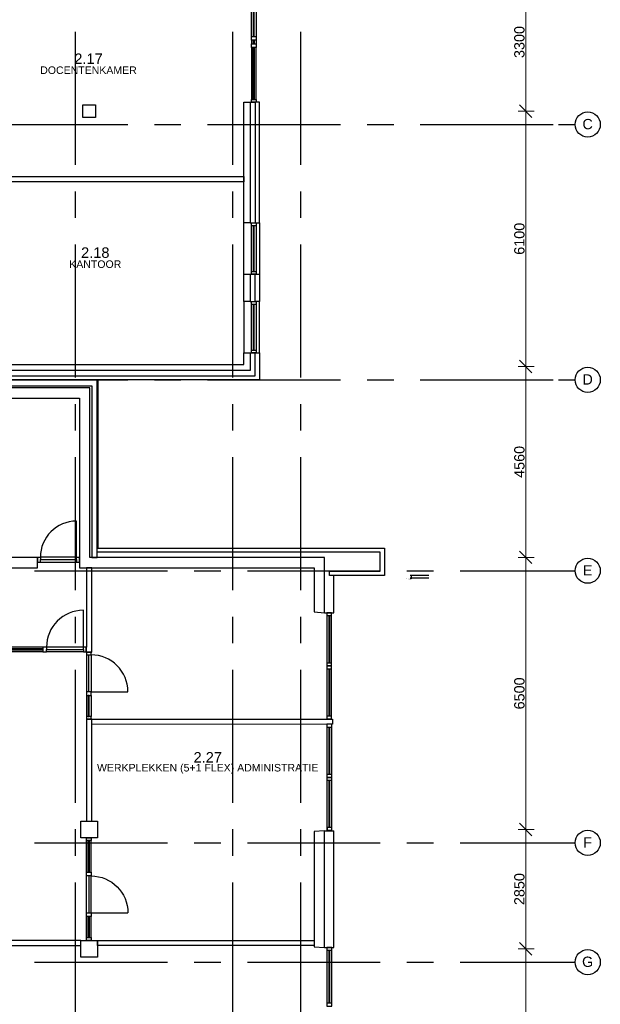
# Model space of a CAD drawing. Header units: millimetres. Extents: x -5940 to 121280, y -35718 to 26615.
# Tile 22 of 23: x 107413 to 121280, y -14917 to 8604. Entities that reach past the tile are written whole.
import ezdxf

# ---------------------------------------------------------------- set-up
doc = ezdxf.new("R2010")
doc.units = ezdxf.units.MM
doc.header["$LTSCALE"] = 100
doc.linetypes.add('CENTER', pattern=[50.8, 31.75, -6.35, 6.35, -6.35])
for name, color, linetype in [('AL------_MAATVOERING', 2, 'Continuous'), ('AL21----_BUITENWAND', 3, 'Continuous'), ('AL22----_BINNENWAND', 2, 'Continuous'), ('AL28----_CONSTRUCTIES', 4, 'Continuous'), ('AL31----_BUITENKOZIJN', 1, 'Continuous'), ('AL32----_BINNENKOZIJN', 1, 'Continuous'), ('BL$7----_STRAMIEN', 8, 'Continuous'), ('BL$8----_RUIMTEBENAMING', 2, 'Continuous'), ('BL$8----_RUIMTENUMMER', 2, 'Continuous')]:
    doc.layers.add(name, color=color, linetype=linetype)
doc.styles.add('Arial_1', font='arial.ttf', dxfattribs={"height": 245.883234})
doc.styles.get("Standard").update_dxf_attribs({"font": 'arial.ttf'})
doc.dimstyles.new('2_5mm_stramien', dxfattribs={"dimscale": 304.8, "dimtxt": 250, "dimasz": 0.984252, "dimexe": 0.656168, "dimexo": 0.0625, "dimgap": 0.082021, "dimtad": 1, "dimdec": 0, "dimzin": 0, "dimdsep": 46, "dimtxsty": 'Arial_1', "dimblk1": 'OBLIQUE', "dimblk2": 'OBLIQUE', "dimsah": 1, "dimcen": 0.09, "dimdle": 0.82021, "dimazin": 0, "dimtfac": 1, "dimtdec": 4, "dimtix": 1, "dimtmove": 0, "dimatfit": 3, "dimfxl": 0.656168, "dimfxlon": 1, "dimtvp": 1, "dimtolj": 1, "dimtzin": 0, "dimlwd": 13, "dimlwe": 13, "dimarcsym": 2})
doc.dimstyles.get("Standard").update_dxf_attribs({"dimtxt": 0.18, "dimasz": 0.18, "dimexe": 0.18, "dimexo": 0.0625, "dimgap": 0.09, "dimtad": 0, "dimtih": 1, "dimtoh": 1, "dimdec": 4, "dimzin": 0, "dimdsep": 46, "dimtxsty": 'Standard', "dimcen": 0.09, "dimadec": 0, "dimazin": 0, "dimtfac": 1, "dimtdec": 4, "dimtofl": 0, "dimtmove": 0, "dimatfit": 3, "dimfxl": 1, "dimtolj": 1, "dimtzin": 0, "dimarcsym": 0})

# ---------------------------------------------------------------- blocks, each defined once
blk = doc.blocks.new('Grid - r_3_0mm-7309776-_--_102 2e verdieping')
at = {"color": 0, "linetype": 'ByBlock', "lineweight": -2}
blk.add_circle((0, 0), 3, dxfattribs=at)
blk = doc.blocks.new('_Oblique')
at = {"color": 0, "linetype": 'ByBlock', "lineweight": -2}
blk.add_line((-0.5, -0.5), (0.5, 0.5), dxfattribs=at)
blk = doc.blocks.new('*D142')
at = {"layer": 'AL------_MAATVOERING', "color": 0, "lineweight": 13, "transparency": 16777216}
for p, q in [((119498, 9970), (119498, 6170)), ((119317, 9720), (119698, 9720)), ((119317, 6420), (119698, 6420))]:
    blk.add_line(p, q, dxfattribs=at)
at = {"layer": 'Defpoints', "color": 0, "transparency": 16777216}
for p in [(119298, 9720), (119298, 6420), (119498, 6420)]:
    blk.add_point(p, dxfattribs=at)
at = {"layer": 'AL------_MAATVOERING', "color": 0, "lineweight": 13, "transparency": 16777216, "xscale": 300, "yscale": 300, "zscale": 300}
for p, rotation in [((119498, 9720), 90), ((119498, 6420), 270)]:
    blk.add_blockref('_Oblique', p, dxfattribs=dict(at, rotation=rotation))
at = {"layer": 'AL------_MAATVOERING', "color": 0, "transparency": 16777216, "insert": (119348, 8070), "char_height": 245.9, "width": 904.62, "attachment_point": 5, "rotation": 90, "style": 'Arial_1'}
blk.add_mtext('\\A1;3300', dxfattribs=at)
blk = doc.blocks.new('*D143')
at = {"layer": 'AL------_MAATVOERING', "color": 0, "lineweight": 13, "transparency": 16777216}
for p, q in [((119498, 6670), (119498, 70)), ((119317, 6420), (119698, 6420)), ((119317, 320), (119698, 320))]:
    blk.add_line(p, q, dxfattribs=at)
at = {"layer": 'Defpoints', "color": 0, "transparency": 16777216}
for p in [(119298, 6420), (119298, 320), (119498, 320)]:
    blk.add_point(p, dxfattribs=at)
at = {"layer": 'AL------_MAATVOERING', "color": 0, "lineweight": 13, "transparency": 16777216, "xscale": 300, "yscale": 300, "zscale": 300}
for p, rotation in [((119498, 6420), 90), ((119498, 320), 270)]:
    blk.add_blockref('_Oblique', p, dxfattribs=dict(at, rotation=rotation))
at = {"layer": 'AL------_MAATVOERING', "color": 0, "transparency": 16777216, "insert": (119348, 3370), "char_height": 245.9, "width": 904.62, "attachment_point": 5, "rotation": 90, "style": 'Arial_1'}
blk.add_mtext('\\A1;6100', dxfattribs=at)
blk = doc.blocks.new('*D144')
at = {"layer": 'AL------_MAATVOERING', "color": 0, "lineweight": 13, "transparency": 16777216}
for p, q in [((119498, 570), (119498, -4490)), ((119317, 320), (119698, 320)), ((119317, -4240), (119698, -4240))]:
    blk.add_line(p, q, dxfattribs=at)
at = {"layer": 'Defpoints', "color": 0, "transparency": 16777216}
for p in [(119298, 320), (119298, -4240), (119498, -4240)]:
    blk.add_point(p, dxfattribs=at)
at = {"layer": 'AL------_MAATVOERING', "color": 0, "lineweight": 13, "transparency": 16777216, "xscale": 300, "yscale": 300, "zscale": 300}
for p, rotation in [((119498, 320), 90), ((119498, -4240), 270)]:
    blk.add_blockref('_Oblique', p, dxfattribs=dict(at, rotation=rotation))
at = {"layer": 'AL------_MAATVOERING', "color": 0, "transparency": 16777216, "insert": (119348, -1960), "char_height": 245.9, "width": 904.62, "attachment_point": 5, "rotation": 90, "style": 'Arial_1'}
blk.add_mtext('\\A1;4560', dxfattribs=at)
blk = doc.blocks.new('*D145')
at = {"layer": 'AL------_MAATVOERING', "color": 0, "lineweight": 13, "transparency": 16777216}
for p, q in [((119498, -3990), (119498, -10990)), ((119317, -4240), (119698, -4240)), ((119317, -10740), (119698, -10740))]:
    blk.add_line(p, q, dxfattribs=at)
at = {"layer": 'Defpoints', "color": 0, "transparency": 16777216}
for p in [(119298, -4240), (119298, -10740), (119498, -10740)]:
    blk.add_point(p, dxfattribs=at)
at = {"layer": 'AL------_MAATVOERING', "color": 0, "lineweight": 13, "transparency": 16777216, "xscale": 300, "yscale": 300, "zscale": 300}
for p, rotation in [((119498, -4240), 90), ((119498, -10740), 270)]:
    blk.add_blockref('_Oblique', p, dxfattribs=dict(at, rotation=rotation))
at = {"layer": 'AL------_MAATVOERING', "color": 0, "transparency": 16777216, "insert": (119348, -7490), "char_height": 245.9, "width": 904.62, "attachment_point": 5, "rotation": 90, "style": 'Arial_1'}
blk.add_mtext('\\A1;6500', dxfattribs=at)
blk = doc.blocks.new('*D146')
at = {"layer": 'AL------_MAATVOERING', "color": 0, "lineweight": 13, "transparency": 16777216}
for p, q in [((119498, -10490), (119498, -13840)), ((119317, -10740), (119698, -10740)), ((119317, -13590), (119698, -13590))]:
    blk.add_line(p, q, dxfattribs=at)
at = {"layer": 'Defpoints', "color": 0, "transparency": 16777216}
for p in [(119298, -10740), (119298, -13590), (119498, -13590)]:
    blk.add_point(p, dxfattribs=at)
at = {"layer": 'AL------_MAATVOERING', "color": 0, "lineweight": 13, "transparency": 16777216, "xscale": 300, "yscale": 300, "zscale": 300}
for p, rotation in [((119498, -10740), 90), ((119498, -13590), 270)]:
    blk.add_blockref('_Oblique', p, dxfattribs=dict(at, rotation=rotation))
at = {"layer": 'AL------_MAATVOERING', "color": 0, "transparency": 16777216, "insert": (119348, -12165), "char_height": 245.9, "width": 904.62, "attachment_point": 5, "rotation": 90, "style": 'Arial_1'}
blk.add_mtext('\\A1;2850', dxfattribs=at)
blk = doc.blocks.new('*D147')
at = {"layer": 'AL------_MAATVOERING', "color": 0, "lineweight": 13, "transparency": 16777216}
for p, q in [((119498, -13340), (119498, -20340)), ((119317, -13590), (119698, -13590)), ((119317, -20090), (119698, -20090))]:
    blk.add_line(p, q, dxfattribs=at)
at = {"layer": 'Defpoints', "color": 0, "transparency": 16777216}
for p in [(119298, -13590), (119298, -20090), (119498, -20090)]:
    blk.add_point(p, dxfattribs=at)
at = {"layer": 'AL------_MAATVOERING', "color": 0, "lineweight": 13, "transparency": 16777216, "xscale": 300, "yscale": 300, "zscale": 300}
for p, rotation in [((119498, -13590), 90), ((119498, -20090), 270)]:
    blk.add_blockref('_Oblique', p, dxfattribs=dict(at, rotation=rotation))
at = {"layer": 'AL------_MAATVOERING', "color": 0, "transparency": 16777216, "insert": (119348, -16840), "char_height": 245.9, "width": 904.62, "attachment_point": 5, "rotation": 90, "style": 'Arial_1'}
blk.add_mtext('\\A1;6500', dxfattribs=at)
blk = doc.blocks.new('Kozijn 1')
at = {"layer": 'AL31----_BUITENKOZIJN'}
for points in [[(0, 2880), (114, 2880), (114, 2813), (0, 2813)], [(0, 1570), (114, 1570), (114, 1482), (0, 1482)], [(0, 1399), (114, 1399), (114, 1311), (0, 1311)], [(0, 67), (114, 67), (114, 0), (0, 0)]]:
    blk.add_lwpolyline(points, close=True, dxfattribs=at)
for points in [[(0, 1570), (0, 2813)], [(45, 2813), (45, 1570)], [(69, 1570), (69, 2813)], [(114, 2813), (114, 1570)], [(0, 1482), (0, 1399)], [(45, 1482), (45, 1399)], [(69, 1482), (69, 1399)], [(114, 1482), (114, 1399)], [(0, 1311), (0, 67)], [(45, 67), (45, 1311)], [(69, 1311), (69, 67)], [(114, 67), (114, 1311)]]:
    blk.add_lwpolyline(points, dxfattribs=at)
blk = doc.blocks.new('Buitenkozijn 4')
at = {"layer": 'AL31----_BUITENKOZIJN'}
for points in [[(0, 1225), (114, 1225), (114, 1158), (0, 1158)], [(0, 67), (114, 67), (114, 0), (0, 0)]]:
    blk.add_lwpolyline(points, close=True, dxfattribs=at)
for points in [[(0, 67), (0, 1158)], [(45, 1158), (45, 67)], [(69, 67), (69, 1158)], [(114, 1158), (114, 67)]]:
    blk.add_lwpolyline(points, dxfattribs=at)
blk = doc.blocks.new('Binnenkozijn 10a_sp')
at = {"color": 0, "linetype": 'ByBlock', "lineweight": -2, "extrusion": (0, 0, -1)}
for p, q in [((114, 1606), (0, 1606)), ((0, 1606), (0, 1539)), ((0, 1539), (57, 1539)), ((111, 1539), (114, 1539)), ((114, 1539), (114, 1606)), ((57, 659), (0, 659)), ((0, 659), (0, 571)), ((0, 571), (114, 571)), ((114, 659), (111, 659)), ((114, 571), (114, 659))]:
    blk.add_line(p, q, dxfattribs=at)
at = {"color": 0, "linetype": 'ByBlock', "lineweight": -2}
for p, q in [((0, 1539), (0, 659)), ((57, 1539), (111, 1539)), ((57, 659), (57, 1539)), ((111, 1539), (111, 659)), ((114, 1539), (114, 659)), ((0, 571), (0, 67)), ((69, 571), (45, 571)), ((45, 571), (45, 67)), ((111, 659), (57, 659)), ((69, 67), (69, 571)), ((111, 659), (991, 659)), ((114, 571), (114, 67)), ((114, 67), (0, 67)), ((0, 67), (0, 0)), ((0, 0), (114, 0)), ((45, 67), (69, 67)), ((114, 0), (114, 67))]:
    blk.add_line(p, q, dxfattribs=at)
blk.add_arc((111, 659), 880, 0, 90, dxfattribs=at)
blk = doc.blocks.new('Binnenkozijn 10b')
at = {"color": 0, "linetype": 'ByBlock', "lineweight": -2}
for p, q in [((2119, 114), (2119, 994)), ((67, 117), (0, 117)), ((0, 117), (0, 3)), ((0, 3), (67, 3)), ((1151, 117), (67, 117)), ((67, 3), (67, 117)), ((1151, 72), (67, 72)), ((67, 72), (67, 48)), ((67, 48), (1151, 48)), ((1151, 3), (67, 3)), ((1151, 48), (1151, 72)), ((2119, 117), (1239, 117)), ((2119, 114), (1239, 114)), ((1239, 114), (1239, 60)), ((1239, 60), (2119, 60)), ((2119, 3), (1239, 3)), ((2119, 60), (2119, 114))]:
    blk.add_line(p, q, dxfattribs=at)
at = {"color": 0, "linetype": 'ByBlock', "lineweight": -2, "extrusion": (0, 0, -1)}
for p, q in [((1239, 117), (1151, 117)), ((1151, 117), (1151, 3)), ((1151, 3), (1239, 3)), ((1239, 114), (1239, 117)), ((1239, 3), (1239, 60)), ((2186, 117), (2119, 117)), ((2119, 117), (2119, 114)), ((2119, 60), (2119, 3)), ((2119, 3), (2186, 3)), ((2186, 3), (2186, 117))]:
    blk.add_line(p, q, dxfattribs=at)
at = {"color": 0, "linetype": 'ByBlock', "lineweight": -2}
blk.add_arc((2119, 114), 880, 90, 180, dxfattribs=at)
blk = doc.blocks.new('Binnenkozijn 10c')
at = {"color": 0, "linetype": 'ByBlock', "lineweight": -2}
for p, q in [((-114, 2450), (-114, 2383)), ((0, 2450), (-114, 2450)), ((-114, 1627), (-114, 2383)), ((-114, 2383), (0, 2383)), ((-69, 2383), (-69, 1627)), ((-45, 2383), (-69, 2383)), ((-45, 1627), (-45, 2383)), ((0, 2383), (0, 2450)), ((0, 1627), (0, 2383)), ((-114, 659), (-114, 1539)), ((-111, 1539), (-57, 1539)), ((-111, 659), (-111, 1539)), ((-69, 1627), (-45, 1627)), ((-57, 1539), (-57, 659)), ((0, 659), (0, 1539)), ((-111, 659), (-991, 659)), ((-114, 67), (-114, 571)), ((-57, 659), (-111, 659)), ((-69, 571), (-69, 67)), ((-45, 571), (-69, 571)), ((-45, 67), (-45, 571)), ((0, 67), (0, 571)), ((-69, 67), (-45, 67))]:
    blk.add_line(p, q, dxfattribs=at)
at = {"color": 0, "linetype": 'ByBlock', "lineweight": -2, "extrusion": (0, 0, -1)}
for p, q in [((-114, 1627), (-114, 1539)), ((0, 1627), (-114, 1627)), ((-114, 1539), (-111, 1539)), ((-57, 1539), (0, 1539)), ((0, 1539), (0, 1627)), ((-114, 659), (-114, 571)), ((-111, 659), (-114, 659)), ((-114, 571), (0, 571)), ((0, 659), (-57, 659)), ((0, 571), (0, 659)), ((-114, 67), (-114, 0)), ((0, 67), (-114, 67)), ((-114, 0), (0, 0)), ((0, 0), (0, 67))]:
    blk.add_line(p, q, dxfattribs=at)
at = {"color": 0, "linetype": 'ByBlock', "lineweight": -2}
blk.add_arc((-111, 659), 880, 90, 180, dxfattribs=at)
blk = doc.blocks.new('Binnenkozijn 1e')
at = {"color": 0, "linetype": 'ByBlock', "lineweight": -2}
for p, q in [((381635, -12850), (381635, -11984)), ((381635, -12850), (380769, -12850)), ((380769, -12850), (380769, -12904)), ((380769, -12904), (381635, -12904)), ((381635, -12904), (381635, -12850)), ((381702, -12851), (381635, -12851)), ((381635, -12904), (381635, -12965)), ((381702, -12965), (381702, -12851)), ((380769, -12965), (381635, -12965)), ((381635, -12965), (381702, -12965))]:
    blk.add_line(p, q, dxfattribs=at)
at = {"color": 0, "linetype": 'ByBlock', "lineweight": -2, "extrusion": (0, 0, -1)}
for p, q in [((380769, -12851), (380702, -12851)), ((380702, -12851), (380702, -12965)), ((380769, -12965), (380769, -12904)), ((380702, -12965), (380769, -12965))]:
    blk.add_line(p, q, dxfattribs=at)
at = {"color": 0, "linetype": 'ByBlock', "lineweight": -2}
blk.add_arc((381635, -12850), 866, 90, 180, dxfattribs=at)
blk = doc.blocks.new('*D148')
at = {"color": 0, "lineweight": -2, "transparency": 16777216}
for p, q in [((117188, -4670), (116741, -4670)), ((116759, -4688), (116759, -4719)), ((117188, -4737), (116741, -4737)), ((116759, -4755), (116741, -4755)), ((116759, -4737), (116759, -4755))]:
    blk.add_line(p, q, dxfattribs=at)
at = {"color": 0, "transparency": 16777216}
for points in [[(116756, -4688), (116762, -4688), (116759, -4670)], [(116756, -4719), (116762, -4719), (116759, -4737)]]:
    blk.add_solid(points, dxfattribs=at)
at = {"layer": 'Defpoints', "color": 0, "transparency": 16777216}
for p in [(117194, -4670), (116759, -4737), (117194, -4737)]:
    blk.add_point(p, dxfattribs=at)
at = {"color": 0, "transparency": 16777216, "insert": (116687, -4755), "char_height": 18, "attachment_point": 5}
blk.add_mtext('\\A1;67.0000', dxfattribs=at)

msp = doc.modelspace()

# ---------------------------------------------------------------- linework, layer by layer
at = {"layer": 'AL21----_BUITENWAND'}
for p, q in [((114915.4278, -5565), (114915.4278, -4670)), ((114695.4278, -5565), (114915.4278, -5565)), ((114695.4278, -10770), (114915.4278, -10770)), ((114915.4278, -13560.23534), (114915.4278, -10770)), ((114695.4278, -13560.23534), (114915.4278, -13560.23534))]:
    msp.add_line(p, q, dxfattribs=at)
for points in [[(112770, 6630), (112920, 6630), (112920, 3750), (112770, 3750)], [(113040, 3750), (113140, 3750), (113140, 6630), (113040, 6630)], [(112770, 2525), (112920, 2525), (112920, 1870), (112770, 1870)], [(113040, 2525), (113140, 2525), (113140, 1870), (113040, 1870)], [(100057.95099, 370), (112770, 370), (112770, 645), (112920, 645), (112920, 220), (100057.95099, 220)], [(100057.95099, 100), (113040, 100), (113040, 645), (113140, 645), (113140, 0), (100057.95099, 0)], [(102548, 0), (102548, -139.92676), (109140, -139.92676), (109140, -4240), (109259.80819, -4240), (109259.80819, 0)], [(109259.80819, 0), (109280, 0), (109280, -4020), (109259.80819, -4020)], [(100057.95099, -189.92676), (100057.95099, -439.92676), (108840, -439.92676), (108840, -4490), (114445.4278, -4490), (114445.4278, -5545), (114695.4278, -5565), (114695.4278, -4240), (109090, -4240), (109090, -189.92676)], [(109259.80819, -4020), (116125, -4020), (116125, -4670), (114815, -4670), (114815, -4570), (116025, -4570), (116025, -4120), (109259.80819, -4120)], [(114445.4278, -10790), (114445.4278, -13540.23534), (114695.4278, -13560.23534), (114695.4278, -10770)]]:
    msp.add_lwpolyline(points, close=True, dxfattribs=at)
for points in [[(112920, 6630), (113040, 6630)], [(112770, 2525), (112770, 3750)], [(112920, 3750), (113040, 3750)], [(113140, 3750), (113140, 2525)], [(112920, 2525), (113040, 2525)], [(112770, 1870), (112770, 645)], [(112920, 1870), (113040, 1870)], [(113140, 645), (113140, 1870)], [(112920, 645), (113040, 645)]]:
    msp.add_lwpolyline(points, dxfattribs=at)
at = {"layer": 'AL22----_BINNENWAND'}
for points in [[(105370, 4858.5), (112770, 4858.5), (112770, 4733.5), (105370, 4733.5)], [(107840, -4240), (100057.95099, -4240), (100057.95099, -4490), (100082.5, -4490), (100082.5, -4512), (100207.5, -4512), (100207.5, -4490), (107840, -4490)], [(109007.5, -4490), (109007.5, -6381.75), (109000.5, -6381.75), (109000.5, -6495.75), (109007.5, -6495.75), (109007.5, -6502.75), (109132.5, -6502.75), (109132.5, -4490)], [(109007.5, -10540), (109132.5, -10540), (109132.5, -8108.75), (109007.5, -8108.75)], [(109132.5, -8108.75), (114882.55971, -8101.5), (114882.55971, -8226.5), (109132.5, -8233.75)], [(103645, -13515), (108870, -13515), (108870, -13390), (103645, -13390)], [(109270, -13390), (114445.4278, -13390), (114445.4278, -13515), (109270, -13515)]]:
    msp.add_lwpolyline(points, close=True, dxfattribs=at)
at = {"layer": 'AL28----_CONSTRUCTIES'}
for points in [[(108920, 6570), (109220, 6570), (109220, 6270), (108920, 6270)], [(108870, -10540), (109270, -10540), (109270, -10940), (108870, -10940)], [(108870, -13390), (109270, -13390), (109270, -13790), (108870, -13790)]]:
    msp.add_lwpolyline(points, close=True, dxfattribs=at)
at = {"layer": 'AL31----_BUITENKOZIJN'}
for points in [[(114748.4278, -5565), (114748.4278, -6766.25)], [(114793.4278, -5632), (114793.4278, -6766.25)], [(114817.4278, -6766.25), (114817.4278, -5632)], [(114862.4278, -6766.25), (114862.4278, -5565)], [(114748.4278, -6833.25), (114748.4278, -8101.5975)], [(114793.4278, -6900.25), (114793.4278, -8034.66734)], [(114817.4278, -8034.66734), (114817.4278, -6900.25)], [(114862.4278, -8101.5975), (114862.4278, -6833.25)], [(114751.78368, -8226.59302), (114751.78368, -9427.84302)], [(114817.4278, -8101.5975), (114817.4278, -8101.58212)], [(114865.78368, -9427.84302), (114865.78368, -8226.59302)], [(114796.78368, -8293.59302), (114796.78368, -9427.84302)], [(114820.78368, -9427.84302), (114820.78368, -8293.59302)], [(114751.78368, -9494.84302), (114751.78368, -10763.19052)], [(114796.78368, -9561.84302), (114796.78368, -10696.26036)], [(114820.78368, -10696.26036), (114820.78368, -9561.84302)], [(114865.78368, -10763.19052), (114865.78368, -9494.84302)], [(114820.78368, -10763.19052), (114820.78368, -10763.17514)], [(114751.78368, -13560.23534), (114751.78368, -14893.19762)], [(114796.78368, -13627.23534), (114796.78368, -14893.19762)], [(114820.78368, -14893.19762), (114820.78368, -13627.23534)], [(114865.78368, -14893.19762), (114865.78368, -13560.23534)]]:
    msp.add_lwpolyline(points, dxfattribs=at)
for points in [[(114862.4278, -5632), (114862.4278, -5565), (114748.4278, -5565), (114748.4278, -5632)], [(114862.4278, -6833.25), (114862.4278, -6766.25), (114748.4278, -6766.25), (114748.4278, -6833.25)], [(114862.4278, -6900.25), (114862.4278, -6833.25), (114748.4278, -6833.25), (114748.4278, -6900.25)], [(114862.22984, -8101.5975), (114862.4278, -8101.5975), (114748.4278, -8101.5975), (114748.22984, -8101.5975)], [(114863.84357, -8101.66734), (114863.84357, -8034.66734), (114749.84357, -8034.66734), (114749.84357, -8101.66734)], [(114865.78368, -8293.59302), (114865.78368, -8226.59302), (114751.78368, -8226.59302), (114751.78368, -8293.59302)], [(114865.78368, -9494.84302), (114865.78368, -9427.84302), (114751.78368, -9427.84302), (114751.78368, -9494.84302)], [(114865.78368, -9561.84302), (114865.78368, -9494.84302), (114751.78368, -9494.84302), (114751.78368, -9561.84302)], [(114865.58573, -10763.19052), (114865.78368, -10763.19052), (114751.78368, -10763.19052), (114751.58573, -10763.19052)], [(114867.19946, -10763.26036), (114867.19946, -10696.26036), (114753.19946, -10696.26036), (114753.19946, -10763.26036)], [(114865.78368, -13627.23534), (114865.78368, -13560.23534), (114751.78368, -13560.23534), (114751.78368, -13627.23534)], [(114865.78368, -14960.19762), (114865.78368, -14893.19762), (114751.78368, -14893.19762), (114751.78368, -14960.19762)]]:
    msp.add_lwpolyline(points, close=True, dxfattribs=at)
at = {"layer": 'BL$7----_STRAMIEN', "linetype": 'CENTER'}
for p, q in [((108750, -25341.88847), (108750, 25615.16457)), ((112500, -25341.88847), (112500, 25615.16457)), ((114125, -25341.88847), (114125, 25615.16457)), ((-4940.29523, 6100), (120279.62784, 6100)), ((120279.62784, 6100), (120679.62784, 6100)), ((-4940.29523, 0), (120279.62784, 0)), ((120279.62784, 0), (120679.62784, 0)), ((87450.09045, -4560), (120279.62784, -4560)), ((120279.62784, -4560), (120679.62784, -4560)), ((87450.09045, -11060), (120279.62784, -11060)), ((120279.62784, -11060), (120679.62784, -11060)), ((87450.09045, -13910), (120279.62784, -13910)), ((120279.62784, -13910), (120679.62784, -13910))]:
    msp.add_line(p, q, dxfattribs=at)

# ---------------------------------------------------------------- block references
at = {"layer": 'AL31----_BUITENKOZIJN'}
for name, p in [('Kozijn 1', (112946.04074, 6630.00005)), ('Buitenkozijn 4', (112946.03388, 2525)), ('Buitenkozijn 4', (112946.03388, 645))]:
    msp.add_blockref(name, p, dxfattribs=at)
at = {"layer": 'AL32----_BINNENKOZIJN'}
for name, p in [('Binnenkozijn 1e', (-272862.31297, 8610.59721)), ('Binnenkozijn 10b', (106814.5, -6498.79385)), ('Binnenkozijn 10a_sp', (109007.5, -8108.75))]:
    msp.add_blockref(name, p, dxfattribs=at)
at = {"layer": 'AL32----_BINNENKOZIJN', "xscale": -1}
msp.add_blockref('Binnenkozijn 10c', (109007.5, -13390), dxfattribs=at)
at = {"layer": 'BL$7----_STRAMIEN', "xscale": 99.99999999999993, "yscale": 99.99999999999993, "zscale": 99.99999999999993, "rotation": 269.9999999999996}
for p in [(120979.62784, 6100), (120979.62784, 0), (120979.62784, -4560), (120979.62784, -11060), (120979.62784, -13910)]:
    msp.add_blockref('Grid - r_3_0mm-7309776-_--_102 2e verdieping', p, dxfattribs=at)

# ---------------------------------------------------------------- texts
at = {"layer": 'BL$7----_STRAMIEN', "lineweight": 9, "char_height": 245.88323, "attachment_point": 2, "line_spacing_factor": 0.938532, "style": 'Arial_1'}
for s, insert, width in [('C', (120977.04832, 6232.54376), 294), ('D', (120977.04832, 132.54376), 294), ('E', (120977.04832, -4427.45624), 273), ('F', (120977.04832, -10927.45624), 249), ('G', (120977.04832, -13777.45624), 318)]:
    msp.add_mtext(s, dxfattribs=dict(at, insert=insert, width=width))
at = {"layer": 'BL$8----_RUIMTEBENAMING', "color": 1, "char_height": 180, "attachment_point": 5}
for s, width, insert in [('DOCENTENKAMER', 0.6141492, (109056.6581, 7396.14652)), ('KANTOOR', 0.6141492, (109218.68035, 2762.76941)), ('WERKPLEKKEN (5+1 FLEX) ADMINISTRATIE', 9342.0741812, (111904.18478, -9291.91769))]:
    msp.add_mtext_dynamic_manual_height_columns(s, width=width, gutter_width=1, heights=[0.0399], dxfattribs=dict(at, insert=insert))
at = {"layer": 'BL$8----_RUIMTENUMMER', "color": 2, "char_height": 250, "attachment_point": 5}
for s, insert in [('2.17', (109056.6581, 7671.14652)), ('2.18', (109218.68035, 3037.76941)), ('2.27', (111904.18478, -9016.91769))]:
    msp.add_mtext_dynamic_manual_height_columns(s, width=0.6141492, gutter_width=1, heights=[0.0399], dxfattribs=dict(at, insert=insert))

# ---------------------------------------------------------------- dimensions: what is measured, and where the dimension line sits
dim = msp.add_linear_dim(base=(116758.86902, -4737), p1=(117194.02055, -4670), p2=(117194.02055, -4737), angle=90, dimstyle='Standard', override={"dimscale": 100})
dim.commit()
dim.dimension.update_dxf_attribs({"geometry": '*D148', "text_midpoint": (116687.49522, -4755)})
at = {"layer": 'AL------_MAATVOERING'}
for base, p1, p2, override, picture, middle in [((119498.44839, 6420), (119298.44839, 9720), (119298.44839, 6420), {"dimpost": '<>', "dimfxl": 3300}, '*D142', (119347.82319, 8070)), ((119498.44839, 320), (119298.44839, 6420), (119298.44839, 320), {"dimpost": '<>', "dimfxl": 6100}, '*D143', (119347.90705, 3370)), ((119498.44839, -4240), (119298.44839, 320), (119298.44839, -4240), {"dimpost": '<>', "dimfxl": 4560}, '*D144', (119347.90705, -1960)), ((119498.44839, -10740), (119298.44839, -4240), (119298.44839, -10740), {"dimpost": '<>', "dimfxl": 6500}, '*D145', (119347.90705, -7490)), ((119498.44839, -13590), (119298.44839, -10740), (119298.44839, -13590), {"dimpost": '<>', "dimfxl": 2850}, '*D146', (119347.90705, -12165)), ((119498.44839, -20090), (119298.44839, -13590), (119298.44839, -20090), {"dimpost": '<>', "dimfxl": 6500}, '*D147', (119347.90705, -16840))]:
    dim = msp.add_linear_dim(base=base, p1=p1, p2=p2, angle=90, dimstyle='2_5mm_stramien', override=override, dxfattribs=at)
    dim.commit()
    dim.dimension.update_dxf_attribs({"geometry": picture, "text_midpoint": middle})

doc.saveas('drawing.dxf')
